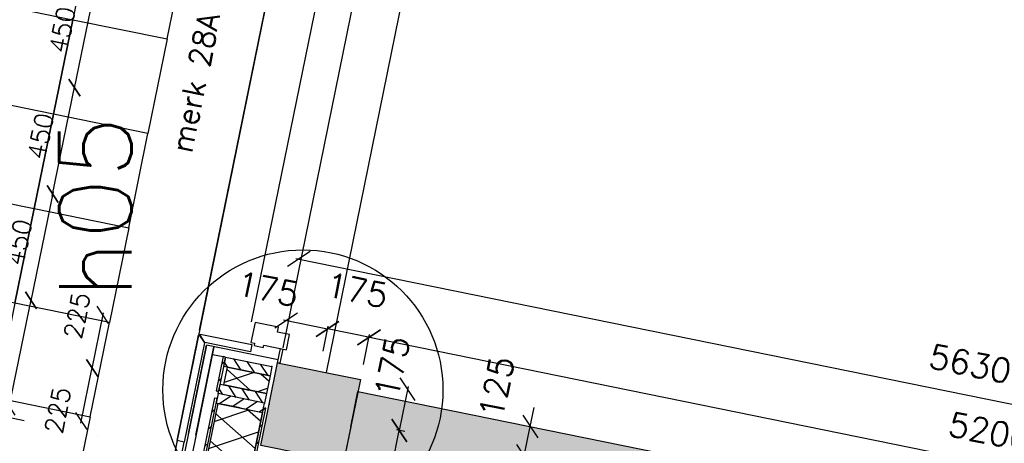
# Model space of a CAD drawing. Extents: x 7198 to 172353, y -998 to 131648.
# Tile 7 of 66: x 14811 to 18893, y 26879 to 28636. Entities that reach past the tile are written whole.
import ezdxf

# ---------------------------------------------------------------- set-up
doc = ezdxf.new("R2010")
doc.units = 0
doc.header["$LTSCALE"] = 50
doc.header["$MEASUREMENT"] = 0
doc.header["$PDSIZE"] = -1
doc.linetypes.add('DASHDOT', pattern=[25, 12.5, -6.25, 0, -6.25])
doc.layers.get('0').update_dxf_attribs({"linetype": 'CONTINUOUS'})
doc.layers.get('DEFPOINTS').update_dxf_attribs({"linetype": 'CONTINUOUS'})
for name, color, linetype in [('_BRANDCOMPART', 6, 'DASHDOT'), ('_DETAILNUMMERS', 4, 'CONTINUOUS'), ('_DETAILNUMMERSTEKST', 4, 'CONTINUOUS'), ('A--A21--_F-23-', 9, 'CONTINUOUS'), ('A--A21--_F12--', 7, 'CONTINUOUS'), ('A--A21--_F123-', 9, 'CONTINUOUS'), ('A--A25--_F-2--', 9, 'CONTINUOUS'), ('A--A28--_F12--', 7, 'CONTINUOUS'), ('A--A42--_F-23-', 9, 'CONTINUOUS'), ('A--L21--', 3, 'CONTINUOUS'), ('A--L21--_F-2--', 7, 'CONTINUOUS'), ('A--L21--_F12--', 7, 'CONTINUOUS'), ('A--L21A2_BUITENWAND', 2, 'CONTINUOUS'), ('A--L21D2_BUITENWAND', 2, 'CONTINUOUS'), ('A--L22A1_BINNENWAND', 1, 'CONTINUOUS'), ('A--L22A2_BINNENWAND', 2, 'CONTINUOUS'), ('A--L25--', 7, 'CONTINUOUS'), ('A--L25--_F-23-', 7, 'CONTINUOUS'), ('A--L28--', 7, 'CONTINUOUS'), ('A--L28--_F12--', 7, 'CONTINUOUS'), ('A--L31A1_BUITENKOZIJN', 1, 'CONTINUOUS'), ('A--L42--', 7, 'CONTINUOUS'), ('A--L42--_F-23-', 7, 'CONTINUOUS'), ('A--M$1A-_F123-', 1, 'CONTINUOUS'), ('TEKST_KOZIJNMERK', 2, 'CONTINUOUS'), ('X--LR---_CP', 7, 'CONTINUOUS')]:
    doc.layers.add(name, color=color, linetype=linetype)
doc.layers.add('bruto vloeroppervlak', color=3, linetype='CONTINUOUS', plot=False)
doc.styles.add('ALFA-0_25', font='ROMANS')
doc.styles.add('B-01', font='SIMPLEX.SHX', dxfattribs={"width": 0.8, "height": 4.5})
doc.styles.add('HIEMSTRA', font='romans.shx')
doc.dimstyles.get("Standard").update_dxf_attribs({"dimscale": 40, "dimtxt": 2.5, "dimasz": 2, "dimexe": 0.3, "dimexo": 0.3, "dimgap": 2, "dimtad": 1, "dimdec": 0, "dimzin": 0, "dimdsep": 46, "dimtxsty": 'HIEMSTRA', "dimblk1": 'OBLIQUE', "dimblk2": 'OBLIQUE', "dimsah": 1, "dimcen": -0.09, "dimdle": 0.3, "dimse1": 1, "dimclrd": 2, "dimclre": 2, "dimclrt": 3, "dimadec": 0, "dimazin": 0, "dimtfac": 1, "dimtdec": 4, "dimtofl": 0, "dimtmove": 2, "dimatfit": 3, "dimldrblk": 'OBLIQUE', "dimfxl": 1, "dimtvp": 625, "dimtolj": 1, "dimtzin": 0, "dimarcsym": 0})

# ---------------------------------------------------------------- blocks, each defined once
blk = doc.blocks.new('_OBLIQUE')
at = {"color": 0, "linetype": 'ByBlock'}
blk.add_line((-0.5, -0.5), (0.5, 0.5), dxfattribs=at)
blk = doc.blocks.new('*D141')
at = {"color": 2, "linetype": 'ByBlock', "transparency": 16777216}
for p, q in [((16927.9, 26948.7), (16943.9, 27027.1)), ((16903, 26826.2), (16927.9, 26948.7)), ((16903, 26826.2), (16887, 26747.9))]:
    blk.add_line(p, q, dxfattribs=at)
at = {"layer": 'DEFPOINTS', "color": 0, "linetype": 'ByBlock', "transparency": 16777216}
for p in [(16927.9, 26948.7), (16927.9, 26948.7), (16903, 26826.2)]:
    blk.add_point(p, dxfattribs=at)
at = {"color": 2, "linetype": 'ByBlock', "transparency": 16777216, "xscale": 80, "yscale": 80, "zscale": 80}
for p, rotation in [((16927.9, 26948.7), 258.4862903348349), ((16903, 26826.2), 78.48629033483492)]:
    blk.add_blockref('_OBLIQUE', p, dxfattribs=dict(at, rotation=rotation))
at = {"color": 3, "linetype": 'ByBlock', "transparency": 16777216, "insert": (16788.1, 27111.4), "char_height": 100, "attachment_point": 5, "rotation": 78.4863, "style": 'HIEMSTRA'}
blk.add_mtext('\\A1;125', dxfattribs=at)
blk = doc.blocks.new('*D181')
at = {"color": 2, "linetype": 'ByBlock', "transparency": 16777216}
for p, q in [((15956, 27645.7), (21496.2, 26517.1)), ((21501.9, 26605.3), (21482.1, 26507.8))]:
    blk.add_line(p, q, dxfattribs=at)
at = {"layer": 'DEFPOINTS', "color": 0, "linetype": 'ByBlock', "transparency": 16777216}
for p in [(15987.6, 27740.8), (21504.3, 26617), (21484.5, 26519.5)]:
    blk.add_point(p, dxfattribs=at)
at = {"color": 2, "linetype": 'ByBlock', "transparency": 16777216, "xscale": 80, "yscale": 80, "zscale": 80}
for p, rotation in [((15967.8, 27643.3), 168.4862903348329), ((21484.5, 26519.5), 348.4862903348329)]:
    blk.add_blockref('_OBLIQUE', p, dxfattribs=dict(at, rotation=rotation))
at = {"color": 3, "linetype": 'ByBlock', "transparency": 16777216, "insert": (18752.1, 27208.8), "char_height": 100, "attachment_point": 5, "rotation": 348.4863, "style": 'HIEMSTRA'}
blk.add_mtext('\\A1;5630', dxfattribs=at)
blk = doc.blocks.new('*D182')
at = {"color": 2, "linetype": 'ByBlock', "transparency": 16777216}
for p, q in [((16236, 27206.4), (16261.2, 27330.1)), ((21365.9, 26278), (16247, 27320.8))]:
    blk.add_line(p, q, dxfattribs=at)
at = {"layer": 'DEFPOINTS', "color": 0, "linetype": 'ByBlock', "transparency": 16777216}
for p in [(16258.8, 27318.4), (16233.6, 27194.6), (21328.9, 26156.7)]:
    blk.add_point(p, dxfattribs=at)
at = {"color": 2, "linetype": 'ByBlock', "transparency": 16777216, "xscale": 80, "yscale": 80, "zscale": 80}
for p, rotation in [((16258.8, 27318.4), 168.4862903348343), ((21354.1, 26280.4), 348.4862903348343)]:
    blk.add_blockref('_OBLIQUE', p, dxfattribs=dict(at, rotation=rotation))
at = {"color": 3, "linetype": 'ByBlock', "transparency": 16777216, "insert": (18832.4, 26926.8), "char_height": 100, "attachment_point": 5, "rotation": 348.4863, "style": 'HIEMSTRA'}
blk.add_mtext('\\A1;5200', dxfattribs=at)
blk = doc.blocks.new('*D183')
at = {"color": 2, "linetype": 'ByBlock', "transparency": 16777216}
for p, q in [((16068.4, 27260.7), (16089.7, 27365.1)), ((16270.5, 27316), (16087.3, 27353.3))]:
    blk.add_line(p, q, dxfattribs=at)
at = {"layer": 'DEFPOINTS', "color": 0, "linetype": 'ByBlock', "transparency": 16777216}
for p in [(16087.3, 27353.3), (16066, 27248.9), (16237.5, 27214)]:
    blk.add_point(p, dxfattribs=at)
at = {"color": 2, "linetype": 'ByBlock', "transparency": 16777216, "xscale": 80, "yscale": 80, "zscale": 80}
for p, rotation in [((16087.3, 27353.3), 168.4862903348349), ((16258.8, 27318.4), 348.4862903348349)]:
    blk.add_blockref('_OBLIQUE', p, dxfattribs=dict(at, rotation=rotation))
at = {"color": 3, "linetype": 'ByBlock', "transparency": 16777216, "insert": (16209.4, 27514.2), "char_height": 100, "attachment_point": 5, "rotation": 348.4863, "style": 'HIEMSTRA'}
blk.add_mtext('\\A1;175', dxfattribs=at)
blk = doc.blocks.new('*D184')
at = {"color": 2, "linetype": 'ByBlock', "transparency": 16777216}
for p, q in [((15904.1, 27390.6), (16087.3, 27353.3)), ((16068.4, 27260.7), (16089.7, 27365.1))]:
    blk.add_line(p, q, dxfattribs=at)
at = {"layer": 'DEFPOINTS', "color": 0, "linetype": 'ByBlock', "transparency": 16777216}
for p in [(16087.3, 27353.3), (15894.6, 27283.9), (16066, 27248.9)]:
    blk.add_point(p, dxfattribs=at)
at = {"color": 2, "linetype": 'ByBlock', "transparency": 16777216, "xscale": 80, "yscale": 80, "zscale": 80}
for p, rotation in [((15915.8, 27388.2), 168.4862903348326), ((16087.3, 27353.3), 348.4862903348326)]:
    blk.add_blockref('_OBLIQUE', p, dxfattribs=dict(at, rotation=rotation))
at = {"color": 3, "linetype": 'ByBlock', "transparency": 16777216, "insert": (15839.7, 27519.2), "char_height": 100, "attachment_point": 5, "rotation": 348.4863, "style": 'HIEMSTRA'}
blk.add_mtext('\\A1;175', dxfattribs=at)
blk = doc.blocks.new('*D185')
at = {"color": 2, "linetype": 'ByBlock', "transparency": 16777216}
for p, q in [((16421.7, 27115.1), (16384.4, 26931.9)), ((16407.2, 26927.2), (16372.6, 26934.3))]:
    blk.add_line(p, q, dxfattribs=at)
at = {"layer": 'DEFPOINTS', "color": 0, "linetype": 'ByBlock', "transparency": 16777216}
for p in [(16453.9, 27096.3), (16384.4, 26931.9), (16419, 26924.8)]:
    blk.add_point(p, dxfattribs=at)
at = {"color": 2, "linetype": 'ByBlock', "transparency": 16777216, "xscale": 80, "yscale": 80, "zscale": 80}
for p, rotation in [((16419.3, 27103.4), 78.48629033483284), ((16384.4, 26931.9), 258.4862903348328)]:
    blk.add_blockref('_OBLIQUE', p, dxfattribs=dict(at, rotation=rotation))
at = {"color": 3, "linetype": 'ByBlock', "transparency": 16777216, "insert": (16355, 27195.1), "char_height": 100, "attachment_point": 5, "rotation": 78.4863, "style": 'HIEMSTRA'}
blk.add_mtext('\\A1;175', dxfattribs=at)
blk = doc.blocks.new('*U765')
at = {"layer": 'A--A21--_F123-', "linetype": 'Continuous'}
blk.add_hatch(color=256, dxfattribs=at).paths.add_polyline_path([(0, 0), (29.9, 147), (5203.7, -906.9), (5173.8, -1053.9), (5143.8, -1200.9), (-29.9, -147)])
at = {"layer": 'A--A21--_F12--', "color": 8}
for points in [[(0, 0), (29.9, 147), (5173.8, -1053.9), (5203.7, -906.9)], [(5173.8, -1053.9), (5143.8, -1200.9), (0, 0), (-29.9, -147)]]:
    blk.add_solid(points, dxfattribs=at)
at = {"layer": 'A--L21--_F12--', "color": 3, "linetype": 'Continuous'}
for points in [[(0, 0), (29.9, 147), (5203.7, -906.9), (5173.8, -1053.9)], [(0, 0), (-29.9, -147), (5143.8, -1200.9), (5173.8, -1053.9)]]:
    blk.add_lwpolyline(points, dxfattribs=at)
blk = doc.blocks.new('Q020437-')
at = {"layer": 'A--A28--_F12--', "color": 8}
for points in [[(-175, -175), (-175, 175), (175, 175)], [(-175, -175), (175, 175), (175, -175)]]:
    blk.add_solid(points, dxfattribs=at)
at = {"layer": 'A--L28--_F12--', "color": 3, "linetype": 'Continuous'}
blk.add_lwpolyline([(-175, -175), (-175, 175), (175, 175), (175, -175)], close=True, dxfattribs=at)
at = {"layer": 'X--LR---_CP'}
for p in [(-175, 0), (-175, 0), (175, 0)]:
    blk.add_point(p, dxfattribs=at)
blk = doc.blocks.new('*D187')
at = {"color": 2, "linetype": 'ByBlock', "transparency": 16777216}
for p, q in [((16347.1, 26748.6), (16384.4, 26931.9)), ((16407.2, 26927.2), (16372.6, 26934.3))]:
    blk.add_line(p, q, dxfattribs=at)
at = {"layer": 'DEFPOINTS', "color": 0, "linetype": 'ByBlock', "transparency": 16777216}
for p in [(16384.4, 26931.9), (16419, 26924.8), (16384.1, 26753.4)]:
    blk.add_point(p, dxfattribs=at)
at = {"color": 2, "linetype": 'ByBlock', "transparency": 16777216, "xscale": 80, "yscale": 80, "zscale": 80}
for p, rotation in [((16384.4, 26931.9), 78.48629033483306), ((16349.5, 26760.4), 258.486290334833)]:
    blk.add_blockref('_OBLIQUE', p, dxfattribs=dict(at, rotation=rotation))
at = {"color": 3, "linetype": 'ByBlock', "transparency": 16777216, "insert": (16248.9, 26631), "char_height": 100, "attachment_point": 5, "rotation": 78.4863, "style": 'HIEMSTRA'}
blk.add_mtext('\\A1;175', dxfattribs=at)
blk = doc.blocks.new('*U697')
at = {"layer": 'A--A42--_F-23-', "linetype": 'Continuous'}
h = blk.add_hatch(dxfattribs=at)
h.set_pattern_fill('ALFALINE', color=256, scale=40, style=0)
h.set_pattern_definition([(45, (-15049.123, -24239.22), (-28.28427, 28.28427), [])])
h.paths.add_polyline_path([(0, 0), (-4.9, 1), (570.6, 2828), (575.5, 2827), (580.4, 2826), (4.9, -1)])
at = {"layer": 'A--L42--_F-23-', "color": 2, "linetype": 'Continuous'}
for points in [[(0, 0), (-4.9, 1), (570.6, 2828), (575.5, 2827)], [(0, 0), (4.9, -1), (580.4, 2826), (575.5, 2827)]]:
    blk.add_lwpolyline(points, dxfattribs=at)
blk = doc.blocks.new('NH40_196')
at = {"layer": 'A--A25--_F-2--'}
h = blk.add_hatch(dxfattribs=at)
h.set_pattern_fill('ALFALINE', color=256, scale=40, style=0, pattern_type=2)
h.set_pattern_definition([(45, (-6, 0), (-28.284, 28.284), [])])
h.paths.add_polyline_path([(0, 0), (0, 196), (40, 196), (40, 0)])
at = {"layer": 'A--L25--_F-23-', "color": 2, "linetype": 'Continuous'}
blk.add_lwpolyline([(0, 0), (0, 196), (40, 196), (40, 0)], close=True, dxfattribs=at)
at = {"layer": 'X--LR---_CP'}
for p in [(0, 0), (0, 0), (40, 0)]:
    blk.add_point(p, dxfattribs=at)
blk = doc.blocks.new('*U696')
at = {"layer": 'A--A21--_F-23-', "linetype": 'Continuous'}
h = blk.add_hatch(dxfattribs=at)
h.set_pattern_fill('ALFAISO', color=256, scale=100, angle=258.4901, style=0)
h.set_pattern_definition([(318.49, (-48.99, 9.98), (66.275, 74.884), []), (18.49, (-48.99, 9.98), (-31.714, 94.838), [])])
h.paths.add_polyline_path([(0, 0), (93.1, -19), (-74.5, -841.8), (-167.6, -822.8), (-260.6, -803.9), (-93.1, 19)])
at = {"layer": 'A--L21--_F-2--', "color": 2, "linetype": 'Continuous'}
for points in [[(0, 0), (-93.1, 19), (-260.6, -803.9), (-167.6, -822.8)], [(0, 0), (93.1, -19), (-74.5, -841.8), (-167.6, -822.8)]]:
    blk.add_lwpolyline(points, dxfattribs=at)
blk = doc.blocks.new('*U692')
at = {"layer": 'A--A42--_F-23-', "linetype": 'Continuous'}
h = blk.add_hatch(dxfattribs=at)
h.set_pattern_fill('ALFALINE', color=256, scale=40, style=0)
h.set_pattern_definition([(45, (-15249.47, -24190.697), (-28.28427, 28.28427), [])])
h.paths.add_polyline_path([(0, 0), (-4.9, 1), (572.2, 2835.4), (577.1, 2834.4), (582, 2833.4), (4.9, -1)])
at = {"layer": 'A--L42--_F-23-', "color": 2, "linetype": 'Continuous'}
for points in [[(0, 0), (-4.9, 1), (572.2, 2835.4), (577.1, 2834.4)], [(0, 0), (4.9, -1), (582, 2833.4), (577.1, 2834.4)]]:
    blk.add_lwpolyline(points, dxfattribs=at)
blk = doc.blocks.new('*D299')
at = {"color": 1, "linetype": 'ByBlock', "transparency": 16777216}
blk.add_line((14765.9, 27022.8), (14859.3, 27481.4), dxfattribs=at)
at = {"layer": 'DEFPOINTS', "color": 0, "linetype": 'ByBlock', "transparency": 16777216}
for p in [(14857.5, 27472.5), (14857.5, 27472.5), (14767.7, 27031.6)]:
    blk.add_point(p, dxfattribs=at)
at = {"color": 1, "linetype": 'ByBlock', "transparency": 16777216, "xscale": 60, "yscale": 60, "zscale": 60}
for p, rotation in [((14857.5, 27472.5), 78.49000000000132), ((14767.7, 27031.6), 258.4900000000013)]:
    blk.add_blockref('_OBLIQUE', p, dxfattribs=dict(at, rotation=rotation))
at = {"color": 2, "linetype": 'ByBlock', "transparency": 16777216, "insert": (14717.1, 27271.5), "char_height": 75, "attachment_point": 5, "rotation": 78.49, "style": 'HIEMSTRA'}
blk.add_mtext('\\A1;450', dxfattribs=at)
blk = doc.blocks.new('*D300')
at = {"color": 1, "linetype": 'ByBlock', "transparency": 16777216}
blk.add_line((15063.9, 26962.1), (15112.4, 27200.2), dxfattribs=at)
at = {"layer": 'DEFPOINTS', "color": 0, "linetype": 'ByBlock', "transparency": 16777216}
for p in [(15110.6, 27191.4), (15110.6, 27191.4), (15065.7, 26970.9)]:
    blk.add_point(p, dxfattribs=at)
at = {"color": 1, "linetype": 'ByBlock', "transparency": 16777216, "xscale": 60, "yscale": 60, "zscale": 60}
for p, rotation in [((15110.6, 27191.4), 78.4900000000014), ((15065.7, 26970.9), 258.4900000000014)]:
    blk.add_blockref('_OBLIQUE', p, dxfattribs=dict(at, rotation=rotation))
at = {"color": 2, "linetype": 'ByBlock', "transparency": 16777216, "insert": (14968.2, 27016.2), "char_height": 75, "attachment_point": 5, "rotation": 78.49, "style": 'HIEMSTRA'}
blk.add_mtext('\\A1;225', dxfattribs=at)
blk = doc.blocks.new('*D301')
at = {"color": 1, "linetype": 'ByBlock', "transparency": 16777216}
blk.add_line((15157.3, 27420.6), (15108.8, 27182.5), dxfattribs=at)
at = {"layer": 'DEFPOINTS', "color": 0, "linetype": 'ByBlock', "transparency": 16777216}
for p in [(15155.5, 27411.8), (15110.6, 27191.4), (15110.6, 27191.4)]:
    blk.add_point(p, dxfattribs=at)
at = {"color": 1, "linetype": 'ByBlock', "transparency": 16777216, "xscale": 60, "yscale": 60, "zscale": 60}
for p, rotation in [((15155.5, 27411.8), 78.48258066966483), ((15110.6, 27191.4), 258.4825806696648)]:
    blk.add_blockref('_OBLIQUE', p, dxfattribs=dict(at, rotation=rotation))
at = {"color": 2, "linetype": 'ByBlock', "transparency": 16777216, "insert": (15048.1, 27408.3), "char_height": 75, "attachment_point": 5, "rotation": 78.4826, "style": 'HIEMSTRA'}
blk.add_mtext('\\A1;225', dxfattribs=at)
blk = doc.blocks.new('*U679')
at = {"layer": 'A--A42--_F-23-', "linetype": 'Continuous'}
h = blk.add_hatch(dxfattribs=at)
h.set_pattern_fill('ALFALINE', color=256, scale=40, style=0)
h.set_pattern_definition([(45, (-15659.603, -27237.72), (-28.28427, 28.28427), [])])
h.paths.add_polyline_path([(0, 0), (4.9, -1), (-24.1, -143.2), (-29, -142.2), (-33.9, -141.2), (-4.9, 1)])
at = {"layer": 'A--L42--_F-23-', "color": 2, "linetype": 'Continuous'}
for points in [[(0, 0), (-4.9, 1), (-33.9, -141.2), (-29, -142.2)], [(0, 0), (4.9, -1), (-24.1, -143.2), (-29, -142.2)]]:
    blk.add_lwpolyline(points, dxfattribs=at)
blk = doc.blocks.new('*D306')
at = {"color": 1, "linetype": 'ByBlock', "transparency": 16777216}
blk.add_line((15129, 28804.1), (15035.5, 28345.6), dxfattribs=at)
at = {"layer": 'DEFPOINTS', "color": 0, "linetype": 'ByBlock', "transparency": 16777216}
for p in [(15127.2, 28795.3), (15037.3, 28354.4), (15037.3, 28354.4)]:
    blk.add_point(p, dxfattribs=at)
at = {"color": 1, "linetype": 'ByBlock', "transparency": 16777216, "xscale": 60, "yscale": 60, "zscale": 60}
for p, rotation in [((15127.2, 28795.3), 78.4825806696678), ((15037.3, 28354.4), 258.4825806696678)]:
    blk.add_blockref('_OBLIQUE', p, dxfattribs=dict(at, rotation=rotation))
at = {"color": 2, "linetype": 'ByBlock', "transparency": 16777216, "insert": (14986.7, 28594.3), "char_height": 75, "attachment_point": 5, "rotation": 78.4826, "style": 'HIEMSTRA'}
blk.add_mtext('\\A1;450', dxfattribs=at)
blk = doc.blocks.new('*D307')
at = {"color": 1, "linetype": 'ByBlock', "transparency": 16777216}
blk.add_line((14945.6, 27904.7), (15039.1, 28363.2), dxfattribs=at)
at = {"layer": 'DEFPOINTS', "color": 0, "linetype": 'ByBlock', "transparency": 16777216}
for p in [(15037.4, 28354.4), (15037.4, 28354.4), (14947.4, 27913.5)]:
    blk.add_point(p, dxfattribs=at)
at = {"color": 1, "linetype": 'ByBlock', "transparency": 16777216, "xscale": 60, "yscale": 60, "zscale": 60}
for p, rotation in [((15037.4, 28354.4), 78.47516133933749), ((14947.4, 27913.5), 258.4751613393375)]:
    blk.add_blockref('_OBLIQUE', p, dxfattribs=dict(at, rotation=rotation))
at = {"color": 2, "linetype": 'ByBlock', "transparency": 16777216, "insert": (14896.9, 28153.4), "char_height": 75, "attachment_point": 5, "rotation": 78.4752, "style": 'HIEMSTRA'}
blk.add_mtext('\\A1;450', dxfattribs=at)
blk = doc.blocks.new('*D308')
at = {"color": 1, "linetype": 'ByBlock', "transparency": 16777216}
blk.add_line((14949.2, 27922.3), (14855.7, 27463.7), dxfattribs=at)
at = {"layer": 'DEFPOINTS', "color": 0, "linetype": 'ByBlock', "transparency": 16777216}
for p in [(14947.4, 27913.5), (14857.5, 27472.5), (14857.5, 27472.5)]:
    blk.add_point(p, dxfattribs=at)
at = {"color": 1, "linetype": 'ByBlock', "transparency": 16777216, "xscale": 60, "yscale": 60, "zscale": 60}
for p, rotation in [((14947.4, 27913.5), 78.47516133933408), ((14857.5, 27472.5), 258.4751613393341)]:
    blk.add_blockref('_OBLIQUE', p, dxfattribs=dict(at, rotation=rotation))
at = {"color": 2, "linetype": 'ByBlock', "transparency": 16777216, "insert": (14807, 27712.5), "char_height": 75, "attachment_point": 5, "rotation": 78.4752, "style": 'HIEMSTRA'}
blk.add_mtext('\\A1;450', dxfattribs=at)

msp = doc.modelspace()

# ---------------------------------------------------------------- hatches: boundary and pattern name
at = {"layer": 'A--A21--_F-23-'}
h = msp.add_hatch(dxfattribs=at)
h.set_pattern_fill('ALFAISO', color=256, scale=80, angle=168.49, style=0, pattern_type=2)
h.set_pattern_definition([(198.48258, (63665.98, -88492.75), (-25.361306, 75.873606), []), (138.48258, (63665.98, -88492.75), (53.02782, 59.90034), [])])
h.paths.add_polyline_path([(15737.6, 27104.5), (15657.2, 27120.8), (15672.2, 27194.3), (15848.6, 27158.4), (15833.6, 27084.9), (15737.6, 27104.5), (15761.3, 27099.6)])

# ---------------------------------------------------------------- linework, layer by layer
at = {"layer": '_BRANDCOMPART'}
msp.add_lwpolyline([(20047.7, 21261.3), (20948.3, 25698.4), (13311.9, 27287.5)], dxfattribs=at)
at = {"layer": '_DETAILNUMMERS'}
msp.add_circle((15984.8, 27100.8), 580.4, dxfattribs=at)
at = {"layer": 'A--L21--'}
for points in [[(15576.5, 27295.5), (15492.7, 26884.2), (15463.3, 26890.2), (15463.3, 26890.2), (15552.3, 27327), (15556.2, 27326.2)], [(15559.3, 27331.6), (15772.9, 27288.1), (15767, 27258.7), (15578.8, 27297), (15558.5, 27327.7)], [(15737.6, 27104.5), (15657.2, 27120.8), (15672.2, 27194.3), (15848.6, 27158.4), (15833.6, 27084.9), (15737.6, 27104.5), (15761.3, 27099.6)], [(15463.3, 26890.2), (15373.5, 26449.2), (15402.9, 26443.2), (15492.7, 26884.2)]]:
    msp.add_lwpolyline(points, close=True, dxfattribs=at)
at = {"layer": 'A--L21A2_BUITENWAND', "color": 2, "linetype": 'Continuous'}
for p, q in [((15510, 26919.2), (15584.7, 27285.6)), ((15541.3, 26912.8), (15616, 27279.3)), ((15882.5, 27224.9), (15584.7, 27285.6)), ((15609.6, 27247.9), (15654.7, 27238.7))]:
    msp.add_line(p, q, dxfattribs=at)
for points in [[(15916.6, 27267), (15929.4, 27329.7), (15879.4, 27339.9), (15883.6, 27360.4), (15786.6, 27380.2), (15769.6, 27296.9), (15784.3, 27294), (15782.3, 27284.1), (15820.6, 27276.4), (15822.6, 27286.2)], [(15901.9, 27270), (15889.9, 27211.2), (15880.1, 27213.2), (15892.1, 27272)]]:
    msp.add_lwpolyline(points, close=True, dxfattribs=at)
at = {"layer": 'A--L21D2_BUITENWAND'}
msp.add_line((15556.6, 27348.5), (16137.6, 30199.4), dxfattribs=at)
at = {"layer": 'A--L22A1_BINNENWAND'}
for points in [[(15110.2, 29028.3), (15030.4, 28636.4), (15422.3, 28556.6), (15502.2, 28948.5)], [(14558.6, 28324.3), (14638.4, 28716.2), (15030.4, 28636.4), (14950.6, 28244.4)], [(14950.6, 28244.4), (15030.4, 28636.4), (15422.3, 28556.6), (15342.5, 28164.6)], [(14558.6, 28324.3), (14478.8, 27932.3), (14870.8, 27852.5), (14950.6, 28244.4)], [(14950.6, 28244.4), (14870.8, 27852.5), (15262.7, 27772.7), (15342.5, 28164.6)], [(14399, 27540.3), (14478.8, 27932.3), (14870.8, 27852.5), (14790.9, 27460.5)], [(14790.9, 27460.5), (14870.8, 27852.5), (15262.7, 27772.7), (15182.9, 27380.7)], [(14790.9, 27460.5), (14711.1, 27068.6), (15103.1, 26988.8), (15182.9, 27380.7)], [(14631.3, 26676.6), (14711.1, 27068.6), (15103.1, 26988.8), (15023.3, 26596.8)]]:
    msp.add_lwpolyline(points, close=True, dxfattribs=at)
at = {"layer": 'A--L22A2_BINNENWAND'}
msp.add_line((16082.5, 27172), (16731.4, 30356.7), dxfattribs=at)
at = {"layer": 'A--L22A2_BINNENWAND', "color": 2, "linetype": 'Continuous'}
for p, q in [((15584.6, 27285.7), (14879, 23820.2)), ((15616, 27279.3), (14916.7, 23845.1))]:
    msp.add_line(p, q, dxfattribs=at)
at = {"layer": 'A--L31A1_BUITENKOZIJN'}
for p, q in [((15771.9, 27383.2), (16362.9, 30283.6)), ((15902.9, 27274.9), (16513.7, 30274.4))]:
    msp.add_line(p, q, dxfattribs=at)
at = {"layer": 'bruto vloeroppervlak'}
msp.add_lwpolyline([(21750, 57752), (14838.9, 23824.8), (14867, 23782.3), (24118, 21897.9), (24160.5, 21926), (24759.7, 24871), (30045.6, 23798.1), (31760.9, 32206), (31771.4, 32146), (44082, 32146)], dxfattribs=at)

# ---------------------------------------------------------------- block references
at = {"layer": 'A--L21--', "linetype": 'Continuous'}
for name, p in [('*U765', (16183.2, 26947.4)), ('*U696', (15724.6, 27025.5))]:
    msp.add_blockref(name, p, dxfattribs=at)
at = {"layer": 'A--L25--', "rotation": 78.48258066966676}
for p in [(15848.6, 27158.4), (15825.6, 27045.7)]:
    msp.add_blockref('NH40_196', p, dxfattribs=at)
at = {"layer": 'A--L25--', "xscale": -1, "rotation": 78.48999999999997}
msp.add_blockref('NH40_196', (15825.6, 27045.7), dxfattribs=at)
at = {"layer": 'A--L28--', "linetype": 'Continuous', "rotation": 168.4862903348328}
msp.add_blockref('Q020437-', (16016.7, 27006.8), dxfattribs=at)
at = {"layer": 'A--L42--'}
for name, p in [('*U679', (15659.6, 27237.7)), ('*U697', (15049.1, 24239.2))]:
    msp.add_blockref(name, p, dxfattribs=at)
at = {"layer": 'A--L42--', "linetype": 'Continuous'}
msp.add_blockref('*U692', (15249.5, 24190.7), dxfattribs=at)

# ---------------------------------------------------------------- texts
at = {"layer": '_DETAILNUMMERSTEKST', "style": 'ALFA-0_25'}
msp.add_text('h05', height=300, rotation=90, dxfattribs=at).set_placement((15274.7, 27478.5))
at = {"layer": 'TEKST_KOZIJNMERK', "style": 'B-01'}
msp.add_text('merk 28A', height=90, rotation=78.486, dxfattribs=at).set_placement((15523.8, 28079.2))

# ---------------------------------------------------------------- dimensions: what is measured, and where the dimension line sits
at = {"layer": 'A--M$1A-_F123-', "linetype": 'Continuous'}
for p1, p2, picture, middle in [((15127.2, 28795.3), (15037.3, 28354.4), '*D306', (14986.7, 28594.3)), ((14947.4, 27913.5), (15037.4, 28354.4), '*D307', (14896.9, 28153.4)), ((14947.4, 27913.5), (14857.5, 27472.5), '*D308', (14807, 27712.5)), ((14767.7, 27031.6), (14857.5, 27472.5), '*D299', (14717.1, 27271.5))]:
    dim = msp.add_aligned_dim(p1=p1, p2=p2, distance=0, dimstyle='Standard', override={"dimscale": 30, "dimclrd": 1, "dimclre": 1, "dimclrt": 2}, dxfattribs=at)
    dim.commit()
    dim.dimension.update_dxf_attribs({"geometry": picture, "text_midpoint": middle})
for p1, p2, distance, picture, middle in [((15987.6, 27740.8), (21504.3, 26617), -99.5, '*D181', (18752.1, 27208.8)), ((16237.5, 27214), (16066, 27248.9), -106.5, '*D183', (16209.4, 27514.2)), ((21328.9, 26156.7), (16233.6, 27194.6), -126.3, '*D182', (18832.4, 26926.8))]:
    dim = msp.add_aligned_dim(p1=p1, p2=p2, distance=distance, dimstyle='Standard', dxfattribs=at)
    dim.commit()
    dim.dimension.update_dxf_attribs({"geometry": picture, "text_midpoint": middle})
for base, p1, p2, angle, picture, middle in [((16087.3, 27353.3), (15894.6, 27283.9), (16066, 27248.9), 348.4863, '*D184', (15839.7, 27519.2)), ((16384.4, 26931.9), (16453.9, 27096.3), (16419, 26924.8), 258.4863, '*D185', (16355, 27195.1)), ((16927.9, 26948.7), (16903, 26826.2), (16927.9, 26948.7), 78.4863, '*D141', (16788.1, 27111.4)), ((16384.4, 26931.9), (16384.1, 26753.4), (16419, 26924.8), 78.4863, '*D187', (16248.9, 26631))]:
    dim = msp.add_linear_dim(base=base, p1=p1, p2=p2, angle=angle, dimstyle='Standard', dxfattribs=at)
    dim.commit()
    dim.dimension.update_dxf_attribs({"geometry": picture, "text_midpoint": middle, "dimtype": 161})
for p1, angle, picture, middle in [((15155.5, 27411.8), 258.4826, '*D301', (15048.1, 27408.3)), ((15065.7, 26970.9), 78.49, '*D300', (14968.2, 27016.2))]:
    dim = msp.add_linear_dim(base=(15110.6, 27191.4), p1=p1, p2=(15110.6, 27191.4), angle=angle, dimstyle='Standard', override={"dimscale": 30, "dimclrd": 1, "dimclre": 1, "dimclrt": 2}, dxfattribs=at)
    dim.commit()
    dim.dimension.update_dxf_attribs({"geometry": picture, "text_midpoint": middle, "dimtype": 161})

doc.saveas('drawing.dxf')
